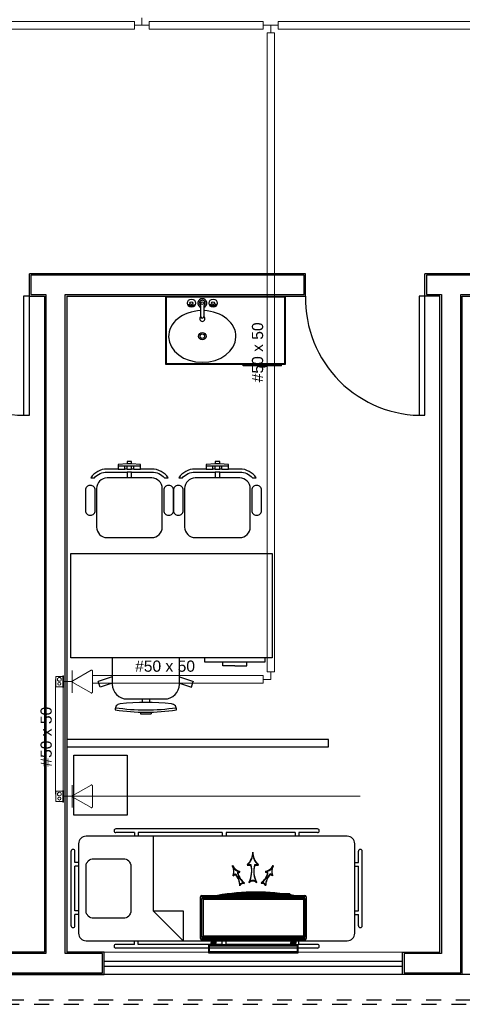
# Model space of a CAD drawing. Header units: feet. Extents: x 0 to 201, y 3 to 56.
# Tile 15 of 26: x 26.34 to 29.31, y 13.75 to 20.36. Entities that reach past the tile are written whole.
import ezdxf

# ---------------------------------------------------------------- set-up
doc = ezdxf.new("R2010")
doc.units = ezdxf.units.FT
doc.header["$LTSCALE"] = 0.1
doc.header["$MEASUREMENT"] = 0
doc.linetypes.add('HIDDEN', pattern=[0.9525, 0.635, -0.3175])
for name, color, linetype, lineweight in [('02', 2, 'Continuous', 20), ('CE-PT Dados', 7, 'Continuous', 5), ('IFC-Caixa de passagem-Contorno', 44, 'Continuous', 5), ('LO-Condutos', 1, 'Continuous', 5), ('LO-Conexões', 9, 'Continuous', 5), ('LO-Textos conduto', 7, 'Continuous', 5), ('Nível 1', 7, 'Continuous', 5)]:
    doc.layers.add(name, color=color, linetype=linetype, lineweight=lineweight)
for name, color, linetype in [('1', 1, 'Continuous'), ('100_IMPIANTI', 251, 'Continuous'), ('AR-SAN', 1, 'Continuous'), ('Arq-parede-alta', 5, 'Continuous'), ('JANELA', 3, 'Continuous'), ('MOBILARIO', 8, 'Continuous'), ('parede', 5, 'Continuous'), ('porta', 3, 'Continuous'), ('PROJEÇÃO', 6, 'HIDDEN')]:
    doc.layers.add(name, color=color, linetype=linetype)
doc.styles.add('Arial', font='arial.ttf')

msp = doc.modelspace()

# ---------------------------------------------------------------- linework, layer by layer
at = {"layer": '02', "color": 8}
for p, q in [((26.91, 14.0983), (28.9131, 14.0983)), ((28.9131, 13.948), (26.91, 13.948))]:
    msp.add_line(p, q, dxfattribs=at)
at = {"layer": '1', "color": 8}
for centre in [(26.3892, 18.4851), (29.0433, 18.4851)]:
    msp.add_arc(centre, 0.7814, 178.5312, 271.4688, dxfattribs=at)
at = {"layer": '100_IMPIANTI'}
for p, q in [((27.8703, 14.6869), (27.8954, 14.6869)), ((27.9204, 14.6869), (27.9454, 14.6869)), ((27.7753, 14.6162), (27.7908, 14.6244)), ((27.7753, 14.6113), (27.7908, 14.6195)), ((27.8063, 14.6326), (27.8218, 14.6408)), ((27.8063, 14.6277), (27.8218, 14.6359)), ((27.8703, 14.682), (27.8954, 14.682)), ((27.9204, 14.682), (27.9454, 14.682)), ((28.0095, 14.6326), (27.994, 14.6408)), ((28.0095, 14.6277), (27.994, 14.6359)), ((28.0404, 14.6162), (28.025, 14.6244)), ((28.0404, 14.6113), (28.025, 14.6195)), ((28.1239, 14.4893), (28.1239, 14.4886)), ((28.1565, 14.4893), (28.1239, 14.4893)), ((28.1239, 14.4844), (28.1239, 14.4836)), ((28.1565, 14.4844), (28.1239, 14.4844)), ((28.1565, 14.4893), (28.1565, 14.4839)), ((28.1565, 14.4844), (28.1565, 14.479)), ((27.556, 14.1954), (27.556, 14.4693)), ((27.556, 14.1905), (27.556, 14.4644)), ((27.566, 14.4793), (28.2571, 14.4793)), ((27.566, 14.4744), (28.2571, 14.4744)), ((27.566, 14.2054), (27.566, 14.4593)), ((27.566, 14.2005), (27.566, 14.4544)), ((27.5761, 14.4693), (28.2471, 14.4693)), ((27.5761, 14.4644), (28.2471, 14.4644)), ((27.5761, 14.2054), (27.5761, 14.4593)), ((27.5761, 14.4593), (28.2471, 14.4593)), ((27.5761, 14.2005), (27.5761, 14.4544)), ((27.5761, 14.4544), (28.2471, 14.4544)), ((28.2471, 14.4593), (28.2471, 14.2054)), ((28.2471, 14.4544), (28.2471, 14.2005)), ((28.2571, 14.4593), (28.2571, 14.2054)), ((28.2571, 14.4544), (28.2571, 14.2005)), ((28.2671, 14.4693), (28.2671, 14.1954)), ((28.2671, 14.4644), (28.2671, 14.1905)), ((28.2571, 14.1854), (27.566, 14.1854)), ((28.2571, 14.1805), (27.566, 14.1805)), ((28.2471, 14.2054), (27.5761, 14.2054)), ((28.2471, 14.2005), (27.5761, 14.2005)), ((28.2471, 14.1954), (27.5761, 14.1954)), ((28.2471, 14.1905), (27.5761, 14.1905)), ((27.6274, 14.1854), (27.6274, 14.1753)), ((27.6274, 14.1805), (27.6274, 14.1704)), ((27.6274, 14.1753), (27.66, 14.1753)), ((27.6274, 14.1753), (27.6274, 14.1634)), ((27.6274, 14.1704), (27.66, 14.1704)), ((27.6274, 14.1704), (27.6274, 14.1585)), ((27.6274, 14.1534), (27.6274, 14.1634)), ((27.66, 14.1634), (27.6274, 14.1634)), ((27.6274, 14.1485), (27.6274, 14.1585)), ((27.66, 14.1585), (27.6274, 14.1585)), ((27.6274, 14.155), (27.6291, 14.1534)), ((27.6279, 14.1634), (27.6379, 14.1534)), ((27.6279, 14.1585), (27.6379, 14.1485)), ((27.6367, 14.1634), (27.6468, 14.1534)), ((27.6367, 14.1585), (27.6468, 14.1485)), ((27.6456, 14.1634), (27.6556, 14.1534)), ((27.6456, 14.1585), (27.6556, 14.1485)), ((27.6544, 14.1634), (27.66, 14.1578)), ((27.6544, 14.1585), (27.66, 14.1529)), ((27.66, 14.1854), (27.66, 14.1753)), ((27.66, 14.1805), (27.66, 14.1704)), ((27.66, 14.1753), (27.66, 14.1634)), ((27.66, 14.1704), (27.66, 14.1585)), ((27.66, 14.1534), (27.66, 14.1634)), ((27.66, 14.1485), (27.66, 14.1585)), ((28.1631, 14.1805), (28.1631, 14.1704)), ((28.1957, 14.1704), (28.1631, 14.1704)), ((28.1631, 14.1704), (28.1631, 14.1585)), ((28.1631, 14.1485), (28.1631, 14.1585)), ((28.1957, 14.1585), (28.1631, 14.1585)), ((28.1632, 14.1854), (28.1632, 14.1753)), ((28.1957, 14.1753), (28.1632, 14.1753)), ((28.1632, 14.1753), (28.1632, 14.1634)), ((28.1632, 14.1534), (28.1632, 14.1634)), ((28.1957, 14.1634), (28.1632, 14.1634)), ((28.1632, 14.155), (28.1648, 14.1534)), ((28.1636, 14.1634), (28.1736, 14.1534)), ((28.1636, 14.1585), (28.1736, 14.1485)), ((28.1725, 14.1634), (28.1825, 14.1534)), ((28.1725, 14.1585), (28.1825, 14.1485)), ((28.1813, 14.1634), (28.1913, 14.1534)), ((28.1813, 14.1585), (28.1913, 14.1485)), ((28.1902, 14.1634), (28.1957, 14.1578)), ((28.1902, 14.1585), (28.1957, 14.1529)), ((28.1957, 14.1854), (28.1957, 14.1753)), ((28.1957, 14.1805), (28.1957, 14.1704)), ((28.1957, 14.1753), (28.1957, 14.1634)), ((28.1957, 14.1704), (28.1957, 14.1585)), ((28.1957, 14.1534), (28.1957, 14.1634)), ((28.1957, 14.1485), (28.1957, 14.1585)), ((28.212, 14.1483), (27.6111, 14.1483)), ((27.6111, 14.1483), (27.6111, 14.0983)), ((28.212, 14.1434), (27.6111, 14.1434)), ((27.6111, 14.1434), (27.6111, 14.0934)), ((27.6111, 14.0983), (28.212, 14.0983)), ((27.6111, 14.0934), (28.212, 14.0934)), ((28.207, 14.1433), (27.6161, 14.1433)), ((27.6161, 14.1433), (27.6161, 14.1033)), ((28.207, 14.1384), (27.6161, 14.1384)), ((27.6161, 14.1384), (27.6161, 14.0984)), ((27.6161, 14.1033), (28.207, 14.1033)), ((27.6161, 14.0984), (28.207, 14.0984)), ((27.6274, 14.1501), (27.6291, 14.1485)), ((28.1631, 14.1501), (28.1648, 14.1485)), ((28.207, 14.1033), (28.207, 14.1433)), ((28.207, 14.0984), (28.207, 14.1384)), ((28.212, 14.0983), (28.212, 14.1483)), ((28.212, 14.0934), (28.212, 14.1434))]:
    msp.add_line(p, q, dxfattribs=at)
for centre, radius, start, end in [((27.8049, 14.7666), 0.1031, 309.41705, 2.30591), ((27.8049, 14.7617), 0.1031, 309.41705, 2.30591), ((28.0109, 14.7666), 0.1031, 177.69409, 230.58295), ((28.0109, 14.7617), 0.1031, 177.69409, 230.58295), ((27.7362, 14.6442), 0.1648, 332.85154, 15.03415), ((28.0796, 14.6442), 0.1648, 164.96585, 207.14846), ((27.8362, 14.7116), 0.0722, 205.62342, 258.51228), ((27.7087, 14.644), 0.0722, 337.34638, 30.23524), ((27.8362, 14.7067), 0.0722, 205.62342, 258.51228), ((27.7087, 14.6391), 0.0722, 337.34638, 30.23524), ((27.7064, 14.5458), 0.1154, 0.78087, 42.96349), ((27.7064, 14.5409), 0.1154, 0.78087, 42.96349), ((27.9188, 14.6584), 0.1154, 192.89518, 235.07779), ((27.9188, 14.6535), 0.1154, 192.89518, 235.07779), ((27.7362, 14.6393), 0.1648, 332.85154, 15.03415), ((28.0796, 14.6393), 0.1648, 164.96585, 207.14846), ((27.897, 14.6535), 0.1154, 304.92221, 347.10482), ((27.897, 14.6584), 0.1154, 304.92221, 347.10482), ((27.9796, 14.7116), 0.0722, 281.48772, 334.37658), ((27.9796, 14.7067), 0.0722, 281.48772, 334.37658), ((28.1094, 14.5458), 0.1154, 137.03651, 179.21913), ((28.1094, 14.5409), 0.1154, 137.03651, 179.21913), ((28.1071, 14.644), 0.0722, 149.76476, 202.65362), ((28.1071, 14.6391), 0.0722, 149.76476, 202.65362), ((27.8449, 14.5412), 0.0239, 70.80052, 165.05815), ((27.8449, 14.5363), 0.0239, 70.80052, 165.05815), ((27.9079, 14.5457), 0.0342, 42.87119, 137.12881), ((27.9079, 14.5408), 0.0342, 42.87119, 137.12881), ((27.9709, 14.5363), 0.0239, 14.94185, 109.19948), ((27.9709, 14.5412), 0.0239, 14.94185, 109.19948), ((27.9279, 13.0015), 1.5, 80.15678, 99.84322), ((27.9279, 12.9965), 1.5, 80.15678, 99.84322), ((27.9279, 13.0015), 1.4899, 82.7035, 97.2965), ((27.9279, 12.9965), 1.4899, 82.7035, 97.2965), ((27.566, 14.4693), 0.01, 90, 180), ((27.566, 14.4644), 0.01, 90, 180), ((27.5761, 14.4593), 0.01, 90, 180), ((27.5761, 14.4544), 0.01, 90, 180), ((28.2471, 14.4593), 0.01, 0, 90), ((28.2471, 14.4544), 0.01, 0, 90), ((28.2571, 14.4693), 0.01, 360, 90), ((28.2571, 14.4644), 0.01, 0, 90), ((27.566, 14.1954), 0.01, 180, 270), ((27.566, 14.1905), 0.01, 180, 270), ((27.5761, 14.2054), 0.01, 180, 270), ((27.5761, 14.2005), 0.01, 180, 270), ((28.2471, 14.2054), 0.01, 270, 0), ((28.2471, 14.2005), 0.01, 270, 0), ((28.2571, 14.1954), 0.01, 270, 0), ((28.2571, 14.1905), 0.01, 270, 0)]:
    msp.add_arc(centre, radius, start, end, dxfattribs=at)
at = {"layer": 'AR-SAN', "color": 8}
for p, q in [((27.3239, 18.0444), (27.3239, 18.5051)), ((27.3239, 18.5051), (28.1251, 18.5051)), ((27.3289, 18.0494), (27.3289, 18.5001)), ((27.3289, 18.5001), (28.1201, 18.5001)), ((28.1201, 18.5001), (28.1201, 18.0494)), ((28.1251, 18.5051), (28.1251, 18.0444)), ((28.1251, 18.0444), (27.3239, 18.0444)), ((28.1201, 18.0494), (27.3289, 18.0494)), ((27.8438, 18.0374), (27.8438, 18.0444)), ((27.9409, 18.0374), (27.8438, 18.0374)), ((27.9507, 18.0374), (27.9409, 18.0374)), ((27.994, 18.0374), (27.9507, 18.0374)), ((28.0038, 18.0374), (27.994, 18.0374)), ((28.1009, 18.0374), (28.0038, 18.0374)), ((28.1009, 18.0374), (28.1009, 18.0444))]:
    msp.add_line(p, q, dxfattribs=at)
for radius, start, end in [(0.0543, 234.65024, 305.34976), (0.0493, 243.95602, 296.04398)]:
    msp.add_arc((27.9723, 18.0817), radius, start, end, dxfattribs=at)
at = {"layer": 'Arq-parede-alta', "color": 8, "ltscale": 0.03}
for p, q in [((26.4093, 18.5051), (26.5094, 18.5051)), ((26.6597, 18.5051), (28.2621, 18.5051))]:
    msp.add_line(p, q, dxfattribs=at)
for points in [[(28.2621, 18.6553), (26.4093, 18.6553)], [(26.4093, 18.5051), (26.4093, 18.6553)], [(28.2621, 18.5051), (28.2621, 18.6553)], [(29.3137, 18.6553), (29.0633, 18.6553)], [(29.1635, 14.0983), (29.1635, 18.5051), (29.0633, 18.5051), (29.0633, 18.6553)], [(31.9678, 18.6553), (29.1635, 18.6553)], [(29.3137, 18.5051), (31.9678, 18.5051), (31.9678, 18.6553)], [(26.5094, 18.5051), (26.5094, 14.0983)], [(26.6597, 18.5051), (26.6597, 14.0983)], [(29.3137, 13.948), (29.3137, 18.5051)], [(29.3137, 13.9481), (28.9131, 13.9481)], [(29.3137, 13.948), (29.1635, 13.9481)]]:
    msp.add_lwpolyline(points, dxfattribs=at)
at = {"layer": 'CE-PT Dados', "color": 3}
for p, q in [((26.6968, 15.9154), (26.6968, 15.991)), ((26.6998, 15.9206), (26.8225, 15.9914)), ((26.8315, 15.9862), (26.8314, 15.8446)), ((26.6968, 15.9154), (26.6365, 15.9154)), ((26.6968, 15.9154), (26.6968, 15.8398)), ((26.8224, 15.8394), (26.6998, 15.9102)), ((26.6968, 15.1448), (26.6968, 15.2204)), ((26.6998, 15.15), (26.8225, 15.2208)), ((26.8315, 15.2156), (26.8314, 15.074)), ((26.6968, 15.1448), (26.6365, 15.1448)), ((26.6968, 15.1448), (26.6968, 15.0692)), ((26.8224, 15.0688), (26.6998, 15.1396))]:
    msp.add_line(p, q, dxfattribs=at)
for points in [[(26.8315, 15.9862), (26.8314, 15.9869), (26.8313, 15.9876), (26.8311, 15.9883), (26.8308, 15.9889), (26.8305, 15.9895), (26.8301, 15.9901), (26.8296, 15.9906), (26.829, 15.991), (26.8285, 15.9914), (26.8278, 15.9917), (26.8272, 15.992), (26.8265, 15.9921), (26.8258, 15.9922), (26.8251, 15.9922), (26.8244, 15.9921), (26.8237, 15.992), (26.8231, 15.9917), (26.8225, 15.9914)], [(26.6998, 15.9206), (26.6992, 15.9202), (26.6986, 15.9198), (26.6982, 15.9192), (26.6978, 15.9187), (26.6974, 15.9181), (26.6971, 15.9174), (26.6969, 15.9168), (26.6968, 15.9161), (26.6968, 15.9154), (26.6968, 15.9147), (26.6969, 15.914), (26.6971, 15.9133), (26.6974, 15.9127), (26.6978, 15.9121), (26.6982, 15.9115), (26.6986, 15.911), (26.6992, 15.9106), (26.6998, 15.9102)], [(26.8224, 15.8394), (26.823, 15.8391), (26.8237, 15.8388), (26.8243, 15.8387), (26.825, 15.8386), (26.8257, 15.8386), (26.8264, 15.8387), (26.8271, 15.8388), (26.8278, 15.8391), (26.8284, 15.8394), (26.829, 15.8398), (26.8295, 15.8402), (26.83, 15.8407), (26.8304, 15.8413), (26.8308, 15.8419), (26.831, 15.8425), (26.8312, 15.8432), (26.8313, 15.8439), (26.8314, 15.8446)], [(26.8315, 15.2156), (26.8314, 15.2163), (26.8313, 15.217), (26.8311, 15.2177), (26.8308, 15.2183), (26.8305, 15.2189), (26.8301, 15.2195), (26.8296, 15.22), (26.829, 15.2205), (26.8285, 15.2208), (26.8278, 15.2212), (26.8272, 15.2214), (26.8265, 15.2216), (26.8258, 15.2216), (26.8251, 15.2216), (26.8244, 15.2216), (26.8237, 15.2214), (26.8231, 15.2212), (26.8225, 15.2208)], [(26.6998, 15.15), (26.6992, 15.1496), (26.6986, 15.1492), (26.6982, 15.1487), (26.6978, 15.1481), (26.6974, 15.1475), (26.6971, 15.1469), (26.6969, 15.1462), (26.6968, 15.1455), (26.6968, 15.1448), (26.6968, 15.1441), (26.6969, 15.1434), (26.6971, 15.1428), (26.6974, 15.1421), (26.6978, 15.1415), (26.6982, 15.141), (26.6986, 15.1404), (26.6992, 15.14), (26.6998, 15.1396)], [(26.8224, 15.0688), (26.823, 15.0685), (26.8237, 15.0683), (26.8243, 15.0681), (26.825, 15.068), (26.8257, 15.068), (26.8264, 15.0681), (26.8271, 15.0683), (26.8278, 15.0685), (26.8284, 15.0688), (26.829, 15.0692), (26.8295, 15.0697), (26.83, 15.0702), (26.8304, 15.0707), (26.8308, 15.0713), (26.831, 15.072), (26.8312, 15.0726), (26.8313, 15.0733), (26.8314, 15.074)]]:
    msp.add_lwpolyline(points, dxfattribs=at)
at = {"layer": 'Defpoints', "color": 8}
msp.add_lwpolyline([(1.4412, 39.7877), (14.9918, 39.7877), (14.9918, 28.3702), (9.0528, 28.3702), (9.0528, 25.3656), (33.0194, 25.3656), (33.0191, 13.948), (1.4412, 13.948), (1.4412, 25.3656), (6.7493, 25.3656), (6.7493, 28.3702), (1.4412, 28.3702)], close=True, dxfattribs=at)
at = {"layer": 'IFC-Caixa de passagem-Contorno', "color": 4}
for p, q in [((26.586, 15.8804), (26.586, 15.9504)), ((26.6335, 15.9504), (26.586, 15.9504)), ((26.6335, 15.8764), (26.6335, 15.9544)), ((26.6365, 15.9544), (26.6335, 15.9544)), ((26.6365, 15.8764), (26.6365, 15.9544)), ((26.6335, 15.8804), (26.586, 15.8804)), ((26.6365, 15.8764), (26.6335, 15.8764)), ((26.586, 15.1098), (26.586, 15.1798)), ((26.6335, 15.1798), (26.586, 15.1798)), ((26.6335, 15.1058), (26.6335, 15.1838)), ((26.6365, 15.1838), (26.6335, 15.1838)), ((26.6365, 15.1058), (26.6365, 15.1838)), ((26.6335, 15.1098), (26.586, 15.1098)), ((26.6365, 15.1058), (26.6335, 15.1058))]:
    msp.add_line(p, q, dxfattribs=at)
for centre, radius in [((26.6097, 15.9304), 0.0125), ((26.6097, 15.9004), 0.00995), ((26.6097, 15.1598), 0.0125), ((26.6097, 15.1298), 0.00995)]:
    msp.add_circle(centre, radius, dxfattribs=at)
at = {"layer": 'JANELA', "color": 8}
for points in [[(26.6496, 18.5151), (28.2521, 18.5151), (28.2521, 18.6453), (26.4193, 18.6453), (26.4193, 18.5151), (26.5194, 18.5151), (26.5194, 14.0883), (26.2691, 14.0883), (26.2691, 13.9581), (26.9, 13.9581), (26.9, 14.0883), (26.6496, 14.0883)], [(29.3037, 18.5151), (31.9577, 18.5151), (31.9577, 18.6453), (29.1635, 18.6453), (29.0733, 18.6453), (29.0733, 18.5151), (29.1735, 18.5151), (29.1735, 14.0883), (28.9231, 14.0883), (28.9231, 13.9581), (29.3037, 13.9581)]]:
    msp.add_lwpolyline(points, close=True, dxfattribs=at)
at = {"layer": 'LO-Condutos', "linetype": 'Continuous'}
for p, q in [((27.1129, 20.3488), (24.9272, 20.3488)), ((27.9783, 20.3488), (27.2129, 20.3488)), ((30.0698, 20.3488), (28.0783, 20.3488)), ((27.1129, 20.2988), (24.9272, 20.2988)), ((27.9783, 20.2988), (27.2129, 20.2988)), ((28.0033, 15.9804), (28.0033, 20.2738)), ((28.0533, 15.9804), (28.0533, 20.2738)), ((30.0698, 20.2988), (28.0783, 20.2988)), ((26.8314, 15.9554), (27.9783, 15.9554)), ((26.5847, 15.1598), (26.5847, 15.9304)), ((26.6347, 15.1838), (26.6347, 15.8764)), ((26.8314, 15.9054), (27.9783, 15.9054))]:
    msp.add_line(p, q, dxfattribs=at)
at = {"layer": 'LO-Conexões', "color": 3}
for p, q in [((27.1629, 20.3238), (27.1629, 20.3738)), ((27.1129, 20.2988), (27.1129, 20.3488)), ((27.1629, 20.3238), (27.1129, 20.3238)), ((27.1629, 20.3238), (27.2129, 20.3238)), ((27.2129, 20.3488), (27.2129, 20.2988)), ((27.9783, 20.2988), (27.9783, 20.3488)), ((28.0283, 20.3238), (27.9783, 20.3238)), ((28.0283, 20.3238), (28.0283, 20.2738)), ((28.0283, 20.3238), (28.0783, 20.3238)), ((28.0783, 20.3488), (28.0783, 20.2988)), ((28.0533, 20.2738), (28.0033, 20.2738)), ((27.9783, 15.9054), (27.9783, 15.9554)), ((28.0033, 15.9804), (28.0533, 15.9804)), ((28.0283, 15.9304), (28.0283, 15.9804)), ((28.0283, 15.9304), (27.9783, 15.9304))]:
    msp.add_line(p, q, dxfattribs=at)
at = {"layer": 'MOBILARIO', "color": 8, "linetype": 'Continuous'}
for p, q in [((27.4939, 18.4478), (27.4939, 18.4423)), ((27.4939, 18.4478), (27.4939, 18.4423)), ((27.4989, 18.4477), (27.4989, 18.4423)), ((27.4989, 18.4477), (27.4989, 18.4423)), ((27.559, 18.3672), (27.559, 18.4401)), ((27.559, 18.3672), (27.559, 18.4401)), ((27.579, 18.44), (27.579, 18.3672)), ((27.579, 18.44), (27.579, 18.3672)), ((27.6391, 18.4478), (27.6391, 18.4423)), ((27.6391, 18.4478), (27.6391, 18.4423)), ((27.6441, 18.4477), (27.6441, 18.4423)), ((27.6441, 18.4477), (27.6441, 18.4423))]:
    msp.add_line(p, q, dxfattribs=at)
at = {"layer": 'MOBILARIO', "color": 8}
for p, q in [((27.0499, 17.3432), (27.0499, 17.3632)), ((27.0649, 17.3432), (27.0499, 17.3432)), ((27.0949, 17.3783), (27.0649, 17.3783)), ((27.0649, 17.3432), (27.0649, 17.3632)), ((27.0949, 17.3432), (27.0949, 17.3632)), ((27.11, 17.3632), (27.0949, 17.3632)), ((27.11, 17.3432), (27.0949, 17.3432)), ((27.11, 17.3432), (27.11, 17.3632)), ((27.6408, 17.3432), (27.6408, 17.3632)), ((27.6558, 17.3432), (27.6408, 17.3432)), ((27.6858, 17.3783), (27.6558, 17.3783)), ((27.6558, 17.3432), (27.6558, 17.3632)), ((27.6858, 17.3432), (27.6858, 17.3632)), ((27.7009, 17.3632), (27.6858, 17.3632)), ((27.7009, 17.3432), (27.6858, 17.3432)), ((27.7009, 17.3432), (27.7009, 17.3632)), ((26.9646, 16.0756), (26.9646, 15.8987)), ((27.4153, 15.8987), (27.4153, 16.0756)), ((27.5871, 16.0456), (27.5871, 16.0756)), ((27.9877, 16.0756), (27.9877, 16.0456)), ((27.9877, 16.0456), (27.5871, 16.0456)), ((27.7073, 16.0205), (27.7073, 16.0456)), ((27.7874, 16.0205), (27.7073, 16.0205)), ((27.7874, 16.0205), (27.8675, 16.0205)), ((27.8675, 16.0205), (27.8675, 16.0456)), ((26.9646, 15.9467), (26.8706, 15.9161)), ((27.4153, 15.9467), (27.5094, 15.9161)), ((26.883, 15.878), (26.8706, 15.9161)), ((26.9646, 15.9045), (26.8829, 15.878)), ((27.4153, 15.9045), (27.497, 15.878)), ((27.4955, 15.8785), (27.5079, 15.9166)), ((27.0648, 15.7985), (27.3152, 15.7985)), ((27.165, 15.7985), (27.165, 15.7744)), ((27.215, 15.7985), (27.215, 15.7744)), ((27.1549, 15.7101), (27.1549, 15.6993)), ((27.225, 15.7101), (27.225, 15.6993)), ((28.3415, 14.9262), (26.9895, 14.9262)), ((27.1147, 14.9012), (26.9895, 14.9012)), ((27.1147, 14.9012), (27.1147, 14.8761)), ((27.7031, 14.9012), (27.1397, 14.9012)), ((27.1397, 14.9012), (27.1397, 14.8761)), ((27.7031, 14.9012), (27.7031, 14.8761)), ((28.1913, 14.9012), (27.7281, 14.9012)), ((27.7281, 14.9012), (27.7281, 14.8761)), ((28.1913, 14.9012), (28.1913, 14.8761)), ((28.3415, 14.9012), (28.2164, 14.9012)), ((28.2164, 14.9012), (28.2164, 14.8761)), ((26.7391, 14.8261), (26.7391, 14.2251)), ((28.5418, 14.8761), (26.7892, 14.8761)), ((27.2399, 14.8761), (27.2399, 14.3754)), ((28.5919, 14.2251), (28.5919, 14.8261)), ((26.689, 14.2752), (26.689, 14.776)), ((26.7141, 14.7009), (26.7141, 14.776)), ((28.617, 14.7009), (28.617, 14.776)), ((28.642, 14.2752), (28.642, 14.776)), ((26.7391, 14.7009), (26.7141, 14.7009)), ((28.5919, 14.7009), (28.617, 14.7009)), ((26.7141, 14.3754), (26.7141, 14.6758)), ((26.7391, 14.6758), (26.7141, 14.6758)), ((28.5919, 14.6758), (28.617, 14.6758)), ((28.617, 14.3754), (28.617, 14.6758)), ((26.7391, 14.3754), (26.7141, 14.3754)), ((27.2399, 14.3754), (27.4402, 14.1751)), ((27.2399, 14.3754), (27.4402, 14.3754)), ((27.4402, 14.3754), (27.4402, 14.1751)), ((28.5919, 14.3754), (28.617, 14.3754)), ((26.7141, 14.2752), (26.7141, 14.3503)), ((26.7391, 14.3503), (26.7141, 14.3503)), ((28.5919, 14.3503), (28.617, 14.3503)), ((28.617, 14.2752), (28.617, 14.3503)), ((26.7892, 14.1751), (28.5418, 14.1751)), ((27.1147, 14.15), (27.1147, 14.1751)), ((27.1397, 14.15), (27.1397, 14.1751)), ((27.7031, 14.15), (27.7031, 14.1751)), ((27.7281, 14.15), (27.7281, 14.1751)), ((28.1913, 14.15), (28.1913, 14.1751)), ((28.2164, 14.15), (28.2164, 14.1751)), ((27.1147, 14.15), (26.9895, 14.15)), ((28.3415, 14.125), (26.9895, 14.125)), ((27.7031, 14.15), (27.1397, 14.15)), ((28.1913, 14.15), (27.7281, 14.15)), ((28.3415, 14.15), (28.2164, 14.15))]:
    msp.add_line(p, q, dxfattribs=at)
at = {"layer": 'MOBILARIO'}
for points in [[(27.0649, 17.2831), (26.9297, 17.2831, 0.414214), (26.8596, 17.213), (26.8596, 17.213), (26.8596, 16.9526, 0.414214), (26.9297, 16.8825), (26.9297, 16.8825), (27.2301, 16.8825, 0.414214), (27.3002, 16.9526), (27.3002, 16.9526), (27.3002, 17.213, 0.414214), (27.2301, 17.2831), (27.2301, 17.2831), (27.0949, 17.2831), (27.0949, 17.3232), (27.2301, 17.3232, -0.223888), (27.3151, 17.2831), (27.3151, 17.2831), (27.3398, 17.2831, 0.255924), (27.2301, 17.3432), (27.2301, 17.3432), (27.155, 17.3432), (27.155, 17.3732), (27.0949, 17.3783), (27.0949, 17.3933), (27.0649, 17.3933), (27.0649, 17.3783), (27.0048, 17.3732), (27.0048, 17.3432), (26.9297, 17.3432, 0.255924), (26.82, 17.2831), (26.82, 17.2831), (26.8447, 17.2831, -0.223888), (26.9297, 17.3232), (26.9297, 17.3232), (27.0649, 17.3232), (27.0649, 17.2831)], [(27.6558, 17.2831), (27.5206, 17.2831, 0.414214), (27.4505, 17.213), (27.4505, 17.213), (27.4505, 16.9526, 0.414214), (27.5206, 16.8825), (27.5206, 16.8825), (27.821, 16.8825, 0.414214), (27.8911, 16.9526), (27.8911, 16.9526), (27.8911, 17.213, 0.414214), (27.821, 17.2831), (27.821, 17.2831), (27.6858, 17.2831), (27.6858, 17.3232), (27.821, 17.3232, -0.223888), (27.906, 17.2831), (27.906, 17.2831), (27.9307, 17.2831, 0.255924), (27.821, 17.3432), (27.821, 17.3432), (27.7459, 17.3432), (27.7459, 17.3732), (27.6858, 17.3783), (27.6858, 17.3933), (27.6558, 17.3933), (27.6558, 17.3783), (27.5957, 17.3732), (27.5957, 17.3432), (27.5206, 17.3432, 0.255924), (27.4109, 17.2831), (27.4109, 17.2831), (27.4356, 17.2831, -0.223888), (27.5206, 17.3232), (27.5206, 17.3232), (27.6558, 17.3232), (27.6558, 17.2831)], [(26.8195, 17.233), (26.8145, 17.233, 0.414214), (26.7845, 17.203), (26.7845, 17.203), (26.7845, 17.0628, 0.414214), (26.8145, 17.0327), (26.8145, 17.0327), (26.8195, 17.0327, 0.414214), (26.8496, 17.0628), (26.8496, 17.0628), (26.8496, 17.203, 0.414214), (26.8195, 17.233), (26.8195, 17.233)], [(27.3103, 17.203), (27.3103, 17.0628, 0.414214), (27.3403, 17.0327), (27.3403, 17.0327), (27.3453, 17.0327, 0.414214), (27.3754, 17.0628), (27.3754, 17.0628), (27.3754, 17.203, 0.414214), (27.3453, 17.233), (27.3453, 17.233), (27.3403, 17.233, 0.414214), (27.3103, 17.203), (27.3103, 17.203)], [(27.4104, 17.233), (27.4054, 17.233, 0.414214), (27.3754, 17.203), (27.3754, 17.203), (27.3754, 17.0628, 0.414214), (27.4054, 17.0327), (27.4054, 17.0327), (27.4104, 17.0327, 0.414214), (27.4405, 17.0628), (27.4405, 17.0628), (27.4405, 17.203, 0.414214), (27.4104, 17.233), (27.4104, 17.233)], [(27.9012, 17.203), (27.9012, 17.0628, 0.414214), (27.9312, 17.0327), (27.9312, 17.0327), (27.9362, 17.0327, 0.414214), (27.9663, 17.0628), (27.9663, 17.0628), (27.9663, 17.203, 0.414214), (27.9362, 17.233), (27.9362, 17.233), (27.9312, 17.233, 0.414214), (27.9012, 17.203), (27.9012, 17.203)], [(26.8392, 14.7259), (27.0396, 14.7259, -0.414214), (27.0896, 14.6758), (27.0896, 14.6758), (27.0896, 14.3754, -0.414214), (27.0396, 14.3253), (27.0396, 14.3253), (26.8392, 14.3253, -0.414214), (26.7892, 14.3754), (26.7892, 14.3754), (26.7892, 14.6758, -0.414214), (26.8392, 14.7259), (26.8392, 14.7259)]]:
    msp.add_lwpolyline(points, format="xyb", dxfattribs=at)
for points in [[(27.0499, 17.3632), (27.0048, 17.3632)], [(27.0048, 17.3432), (27.0499, 17.3432)], [(27.0649, 17.3632), (27.0499, 17.3632)], [(27.0949, 17.3632), (27.0649, 17.3632)], [(27.0649, 17.3432), (27.0949, 17.3432)], [(27.155, 17.3632), (27.11, 17.3632)], [(27.11, 17.3432), (27.155, 17.3432)], [(27.6408, 17.3632), (27.5957, 17.3632)], [(27.5957, 17.3432), (27.6408, 17.3432)], [(27.6558, 17.3632), (27.6408, 17.3632)], [(27.6858, 17.3632), (27.6558, 17.3632)], [(27.6558, 17.3432), (27.6858, 17.3432)], [(27.7459, 17.3632), (27.7009, 17.3632)], [(27.7009, 17.3432), (27.7459, 17.3432)], [(27.0949, 17.3232), (27.0649, 17.3232)], [(27.0949, 17.2831), (27.0649, 17.2831)], [(27.6858, 17.3232), (27.6558, 17.3232)], [(27.6858, 17.2831), (27.6558, 17.2831)], [(26.6597, 15.4771), (28.4148, 15.4771), (28.4148, 15.5271), (26.6597, 15.5271)]]:
    msp.add_lwpolyline(points, dxfattribs=at)
for points in [[(26.6857, 16.7767), (28.0378, 16.7767), (28.0378, 16.0756), (26.6857, 16.0756)], [(27.0637, 15.0182), (26.7078, 15.0182), (26.7078, 15.4212), (27.0637, 15.4212)]]:
    msp.add_lwpolyline(points, close=True, dxfattribs=at)
at = {"layer": 'MOBILARIO', "color": 8, "linetype": 'Continuous'}
for centre, radius in [((27.4964, 18.4573), 0.0275), ((27.4964, 18.4573), 0.0275), ((27.4964, 18.4573), 0.01), ((27.4964, 18.4573), 0.01), ((27.569, 18.4573), 0.01), ((27.569, 18.4573), 0.01), ((27.6416, 18.4573), 0.0275), ((27.6416, 18.4573), 0.0275), ((27.6416, 18.4573), 0.01), ((27.6416, 18.4573), 0.01), ((27.4964, 18.4373), 0.0056), ((27.4964, 18.4373), 0.0056), ((27.6416, 18.4373), 0.0056), ((27.6416, 18.4373), 0.0056), ((27.5692, 18.2352), 0.025), ((27.5692, 18.2352), 0.015)]:
    msp.add_circle(centre, radius, dxfattribs=at)
for centre, radius, start, end in [((27.569, 18.4573), 0.03, 289.6397, 250.3486), ((27.569, 18.4573), 0.03, 289.6397, 250.3486), ((27.569, 18.4573), 0.02, 300.2446, 239.6569), ((27.569, 18.4573), 0.02, 300.2446, 239.6569), ((27.4964, 18.4573), 0.02, 195.7907, 254.7593), ((27.4964, 18.4573), 0.02, 195.7907, 254.7593), ((27.4964, 18.4573), 0.02, 285.9211, 343.5587), ((27.4964, 18.4573), 0.02, 285.9211, 343.5587), ((27.6416, 18.4573), 0.02, 195.9116, 253.88), ((27.6416, 18.4573), 0.02, 195.9116, 253.88), ((27.6416, 18.4573), 0.02, 286.0953, 343.7658), ((27.6416, 18.4573), 0.02, 286.0953, 343.7658), ((27.5692, 18.3525), 0.0175, 125.79671, 56.13461), ((27.5692, 18.3525), 0.0175, 125.79671, 56.13461), ((27.569, 18.3672), 0.01, 180, 0), ((27.569, 18.3672), 0.01, 180, 0)]:
    msp.add_arc(centre, radius, start, end, dxfattribs=at)
at = {"layer": 'MOBILARIO', "color": 8}
for centre, radius, start, end in [((27.0648, 15.8987), 0.1002, 180, 270), ((27.3152, 15.8987), 0.1002, 270, 0), ((27.0192, 15.7307), 0.0349, 93.438, 189.17121), ((27.19, 14.1009), 1.6737, 84.06971, 95.93029), ((27.3608, 15.7307), 0.0349, 350.82879, 86.562), ((27.19, 17.1356), 1.4105, 261.63017, 278.36983), ((27.19, 17.1206), 1.4105, 261.63017, 278.36983), ((27.19, 17.5501), 1.8512, 268.91498, 271.08502), ((26.9895, 14.9137), 0.0125, 90, 270), ((28.3415, 14.9137), 0.0125, 270, 90), ((26.7892, 14.8261), 0.0501, 90, 180), ((28.5418, 14.8261), 0.0501, 0, 90), ((26.7015, 14.776), 0.0125, 0, 180), ((28.6295, 14.776), 0.0125, 0, 180), ((26.7015, 14.2752), 0.0125, 180, 0), ((26.7892, 14.2251), 0.0501, 180, 270), ((28.5418, 14.2251), 0.0501, 270, 0), ((28.6295, 14.2752), 0.0125, 180, 0), ((26.9895, 14.1375), 0.0125, 90, 270), ((28.3415, 14.1375), 0.0125, 270, 90)]:
    msp.add_arc(centre, radius, start, end, dxfattribs=at)
at = {"layer": 'MOBILARIO', "color": 8, "linetype": 'Continuous'}
msp.add_ellipse((27.5687, 18.2337), major_axis=(-0.226, 0), ratio=0.76869, start_param=4.755602, end_param=10.950133, dxfattribs=at)
at = {"layer": 'Nível 1'}
msp.add_line((26.6968, 15.1448), (28.6275, 15.1448), dxfattribs=at)
at = {"layer": 'parede', "color": 8}
for points in [[(26.5094, 14.0983), (26.259, 14.0983), (26.259, 13.948), (26.91, 13.948), (26.91, 14.0983), (26.6597, 14.0983)], [(28.9131, 13.948), (28.9131, 14.0983), (29.1635, 14.0983)]]:
    msp.add_lwpolyline(points, dxfattribs=at)
at = {"layer": 'porta', "color": 8}
for p, q in [((26.91, 14.0382), (28.9131, 14.0382)), ((26.91, 14.0031), (28.9131, 14.0031))]:
    msp.add_line(p, q, dxfattribs=at)
for points in [[(26.4093, 17.7039), (26.4093, 18.5051), (26.3692, 18.5051), (26.3692, 17.7039)], [(29.0633, 17.7039), (29.0633, 18.5051), (29.0233, 18.5051), (29.0233, 17.7039)]]:
    msp.add_lwpolyline(points, close=True, dxfattribs=at)
at = {"layer": 'PROJEÇÃO', "color": 8, "ltscale": 0.7}
for points in [[(1.2408, 14.7493), (1.2408, 13.7477), (33.2197, 13.7477), (33.2197, 14.7493), (33.0194, 14.7493)], [(1.2709, 14.7192), (1.2709, 13.7778), (33.1896, 13.7778), (33.1896, 14.7192), (33.0194, 14.7192)]]:
    msp.add_lwpolyline(points, dxfattribs=at)

# ---------------------------------------------------------------- texts
at = {"layer": 'LO-Textos conduto', "char_height": 0.075, "width": 0.803735, "attachment_point": 8, "rotation": 90.00021, "line_spacing_factor": 0.6, "style": 'Arial'}
for insert in [(27.9781, 18.1271), (26.5594, 15.5451)]:
    msp.add_mtext('#50 x 50', dxfattribs=dict(at, insert=insert))
at = {"layer": 'LO-Textos conduto', "insert": (27.319, 15.9806), "char_height": 0.075, "width": 0.803735, "attachment_point": 8, "line_spacing_factor": 0.6, "style": 'Arial'}
msp.add_mtext('#50 x 50', dxfattribs=at)

doc.saveas('drawing.dxf')
